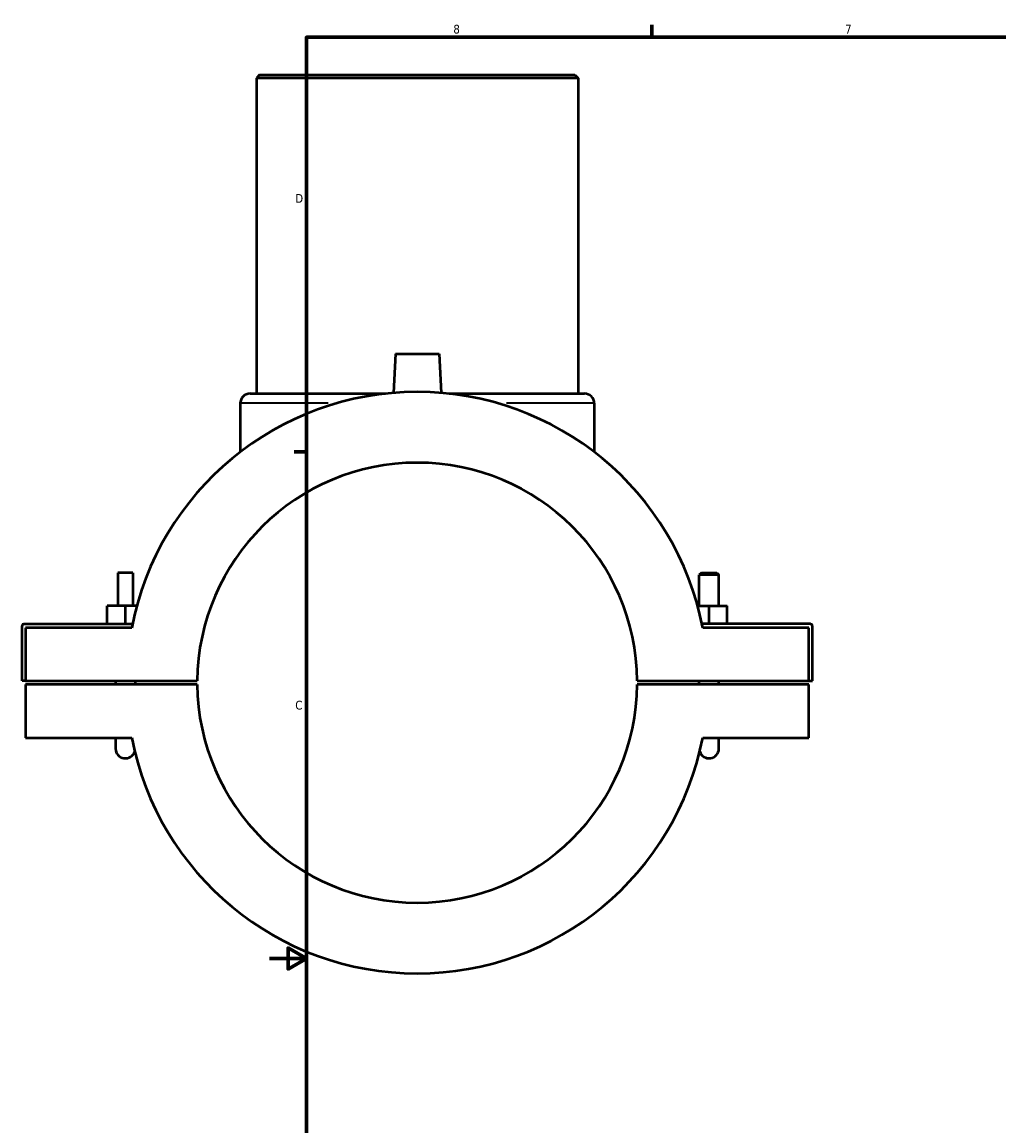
# Model space of a CAD drawing. Header units: inches. Extents: x -2.6 to 41.2, y -3 to 40.9.
# Tile 2 of 6: x -2.6 to 8, y 9.2 to 21.2. Entities that reach past the tile are written whole.
import ezdxf

# ---------------------------------------------------------------- set-up
doc = ezdxf.new("R2010")
doc.units = ezdxf.units.IN
doc.header["$MEASUREMENT"] = 0
for name, color, linetype, lineweight in [('Border (ANSI)', 7, 'Continuous', 70), ('Visible (ANSI)', 7, 'Continuous', 50), ('Visible Narrow (ANSI)', 7, 'Continuous', 35)]:
    doc.layers.add(name, color=color, linetype=linetype, lineweight=lineweight)
doc.styles.add('Note Text (ANSI)', font='tahoma.ttf')

# ---------------------------------------------------------------- blocks, each defined once
blk = doc.blocks.new('Borders Default Border')
at = {"layer": 'Border (ANSI)'}
for p, q in [((4.25, 21), (4.25, 21.134)), ((0.5, 16.5), (0.366, 16.5))]:
    blk.add_line(p, q, dxfattribs=at)
at = {"layer": 'Border (ANSI)', "flags": 128}
for points in [[(0.5, 1), (0.5, 21), (33.5, 21), (33.5, 1), (0.5, 1)], [(0.1, 11), (0.5, 11), (0.3, 11.115), (0.3, 10.885), (0.5, 11)]]:
    blk.add_lwpolyline(points, dxfattribs=at)
at = {"layer": 'Border (ANSI)', "color": 5, "true_color": 0x0000ff, "char_height": 0.0945, "attachment_point": 7, "style": 'Note Text (ANSI)'}
for s, insert in [('8', (2.094, 21.038)), ('7', (6.346, 21.04)), ('D', (0.378, 19.203)), ('C', (0.378, 13.701))]:
    blk.add_mtext(s, dxfattribs=dict(at, insert=insert))

msp = doc.modelspace()

# ---------------------------------------------------------------- linework, layer by layer
at = {"layer": 'Visible (ANSI)'}
for p, q in [((-0.009, 20.592), (-0.044, 20.557)), ((3.449, 20.557), (-0.044, 20.557)), ((-0.044, 20.557), (-0.044, 17.131)), ((-0.009, 20.592), (3.414, 20.592)), ((3.414, 20.592), (3.449, 20.557)), ((3.449, 20.557), (3.449, 17.131)), ((1.466, 17.563), (1.444, 17.139)), ((1.466, 17.563), (1.939, 17.563)), ((1.939, 17.563), (1.961, 17.139)), ((-0.218, 17.026), (-0.218, 16.498)), ((-0.113, 17.131), (1.357, 17.131)), ((2.048, 17.131), (3.518, 17.131)), ((3.623, 17.026), (3.623, 16.498)), ((-1.383, 15.188), (-1.548, 15.188)), ((-1.548, 15.188), (-1.548, 14.827)), ((-1.383, 15.188), (-1.383, 14.827)), ((4.788, 15.188), (4.764, 15.165)), ((4.977, 15.165), (4.764, 15.165)), ((4.764, 14.827), (4.764, 15.165)), ((4.788, 15.188), (4.953, 15.188)), ((4.953, 15.188), (4.977, 15.165)), ((4.977, 14.827), (4.977, 15.165)), ((-1.662, 14.631), (-1.662, 14.827)), ((-1.466, 14.827), (-1.662, 14.827)), ((-1.466, 14.631), (-1.466, 14.827)), ((-1.341, 14.827), (-1.466, 14.827)), ((4.746, 14.827), (4.87, 14.827)), ((4.87, 14.827), (5.067, 14.827)), ((4.87, 14.631), (4.87, 14.827)), ((5.067, 14.631), (5.067, 14.827)), ((-2.567, 14.631), (-1.388, 14.631)), ((5.972, 14.631), (4.793, 14.631)), ((-2.587, 14.014), (-2.587, 14.611)), ((-1.396, 14.591), (-2.548, 14.591)), ((-2.548, 14.591), (-2.548, 14.014)), ((5.952, 14.591), (4.801, 14.591)), ((5.952, 14.014), (5.952, 14.591)), ((5.992, 14.014), (5.992, 14.611)), ((-2.548, 14.014), (-2.587, 14.014)), ((-2.548, 14.014), (-0.685, 14.014)), ((-2.548, 13.975), (-2.548, 13.397)), ((-0.685, 13.975), (-2.548, 13.975)), ((-1.572, 14.014), (-1.572, 13.975)), ((-1.359, 14.014), (-1.359, 13.975)), ((4.09, 14.014), (5.952, 14.014)), ((5.952, 13.975), (4.09, 13.975)), ((4.764, 13.975), (4.764, 14.014)), ((4.977, 13.975), (4.977, 14.014)), ((5.952, 14.014), (5.992, 14.014)), ((5.952, 13.397), (5.952, 13.975)), ((-2.548, 13.397), (-1.396, 13.397)), ((-1.572, 13.397), (-1.572, 13.279)), ((4.801, 13.397), (5.952, 13.397)), ((4.977, 13.279), (4.977, 13.397))]:
    msp.add_line(p, q, dxfattribs=at)
for centre, radius, start, end in [((1.702, 13.994), 3.156, 10.9046, 169.0954), ((-0.113, 17.026), 0.105, 90, 180), ((3.518, 17.026), 0.105, 0, 90), ((1.702, 13.994), 2.388, 0.4724, 179.5276), ((-2.567, 14.611), 0.0197, 90, 180), ((5.972, 14.611), 0.0197, 0, 90), ((1.702, 13.994), 2.388, 180.4724, 359.5276), ((1.702, 13.994), 3.156, 190.9046, 349.0954), ((-1.466, 13.279), 0.106, 180, 343.3214), ((4.87, 13.279), 0.106, 196.6786, 0)]:
    msp.add_arc(centre, radius, start, end, dxfattribs=at)
at = {"layer": 'Visible Narrow (ANSI)'}
for p, q in [((0.735, 17.026), (-0.215, 17.026)), ((3.62, 17.026), (2.67, 17.026))]:
    msp.add_line(p, q, dxfattribs=at)

# ---------------------------------------------------------------- block references
msp.add_blockref('Borders Default Border', (0, 0))

doc.saveas('drawing.dxf')
